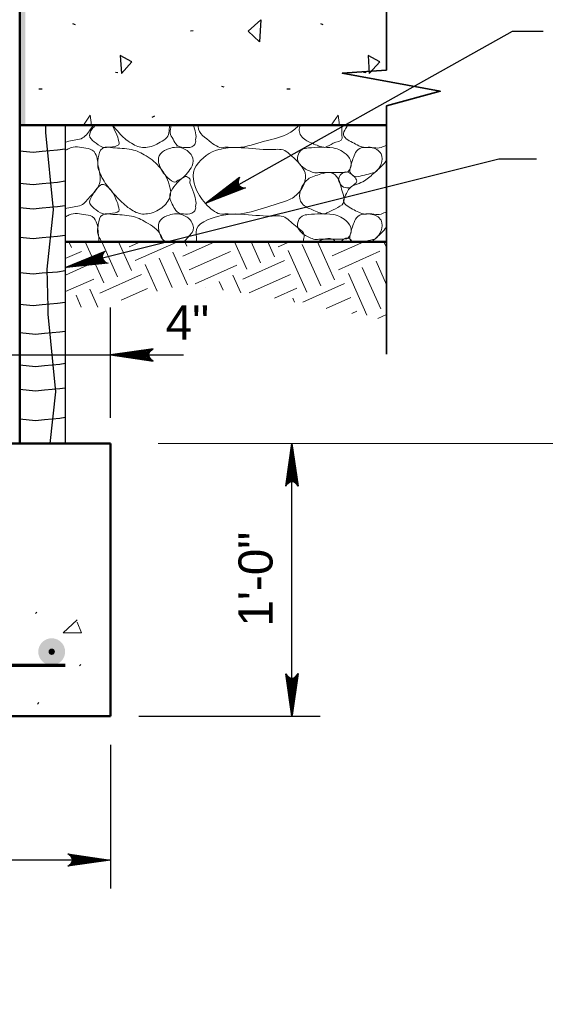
# Model space of a CAD drawing. Extents: x -312 to 328, y -156 to 292.
# Tile 81 of 89: x 241 to 264, y 60 to 103. Entities that reach past the tile are written whole.
import ezdxf

# ---------------------------------------------------------------- set-up
doc = ezdxf.new("R2010")
doc.units = 0
doc.header["$MEASUREMENT"] = 0
for name, color, linetype, lineweight in [('53', 7, 'Continuous', 18), ('Level 1', 253, 'Continuous', 18), ('Level 45', 253, 'Continuous', 18), ('S-Anno-Brkl', 2, 'Continuous', 35), ('S-Anno-Dims', 33, 'Continuous', 35), ('S-Anno-Keyn', 133, 'Continuous', 18), ('S-Anno-Patt', 152, 'Continuous', 18), ('S-Anno-Patt-Capy', 1, 'Continuous', 18), ('S-Anno-Text', 53, 'Continuous', 25), ('S-Fndn-Comp', 13, 'Continuous', 25), ('S-Sect-Conc', 6, 'Continuous', 50), ('S-Sect-Fngr', 2, 'Continuous', 50), ('S-Sect-Join', 1, 'Continuous', 35), ('S-Sect-Rbar', 7, 'Continuous', 70)]:
    doc.layers.add(name, color=color, linetype=linetype, lineweight=lineweight)
doc.styles.add('NOTES', font='romans.shx')

# ---------------------------------------------------------------- blocks, each defined once
blk = doc.blocks.new('LARROW_7')
at = {"color": 0, "flags": 128}
blk.add_lwpolyline([(-1.876, 0.271), (0, 0), (-1.875, -0.271), (-1.817, -0.227), (-1.734, -0.145), (-1.694, -0.07), (-1.683, 0), (-1.698, 0.079), (-1.742, 0.157), (-1.825, 0.234), (-1.876, 0.271), (-0.056, 0.003), (-1.815, -0.254), (-1.761, -0.213), (-1.674, -0.131), (-1.646, -0.024), (-1.665, 0.083), (-1.716, 0.156), (-1.777, 0.216), (-1.819, 0.249), (-0.155, 0.003), (-1.736, -0.223), (-1.68, -0.187), (-1.651, -0.141), (-1.62, -0.081), (-1.604, 0.003), (-1.612, 0.072), (-1.645, 0.126), (-1.713, 0.169), (-1.758, 0.222), (-0.27, 0.003), (-1.649, -0.19), (-1.587, -0.114), (-1.569, -0.021), (-1.578, 0.082), (-1.696, 0.195), (-0.399, 0.009), (-1.569, -0.154), (-1.553, -0.101), (-1.516, -0.014), (-1.539, 0.079), (-1.632, 0.162), (-0.518, 0.009), (-1.527, -0.12), (-1.494, -0.054), (-1.479, 0.016), (-1.55, 0.126), (-0.659, 0.009), (-1.465, -0.09), (-1.443, -0.041), (-1.437, 0.016), (-1.494, 0.096), (-0.826, 0.009), (-1.415, -0.057), (-1.398, 0.02), (-1.452, 0.066), (-0.964, 0.009), (-1.375, -0.034), (-1.384, 0.039), (-1.105, 0.009), (-1.359, -0.01), (-1.367, 0.012), (-1.28, 0.012)], dxfattribs=at)

msp = doc.modelspace()

# ---------------------------------------------------------------- hatches: boundary and pattern name
at = {"layer": 'Level 45', "linetype": 'Continuous', "lineweight": 60}
for points in [[(242.53034, 75.19771, 1), (241.40534, 75.19771, 1)], [(242.41784, 75.19771, 1), (241.51784, 75.19771, 1)], [(242.32784, 75.19771, 1), (241.60784, 75.19771, 1)], [(242.24909, 75.19771, 1), (241.68659, 75.19771, 1)], [(242.10846, 75.19771, 1), (241.82721, 75.19771, 1)], [(242.03815, 75.19771, 1), (241.89752, 75.19771, 1)]]:
    msp.add_hatch(color=31, dxfattribs=at).paths.add_polyline_path(points, flags=16)
at = {"layer": 'S-Sect-Rbar'}
msp.add_hatch(color=256, dxfattribs=at).paths.add_polyline_path([(242.55895, 75.19773, 1), (241.37666, 75.19773, 1)], flags=16)

# ---------------------------------------------------------------- linework, layer by layer
at = {"layer": '53', "color": 2, "linetype": 'Continuous', "lineweight": 25}
for p, q in [((243.00984, 102.76408), (242.89621, 102.81658)), ((253.91759, 102.76408), (253.80384, 102.81658)), ((248.19346, 102.50333), (248.07271, 102.49108)), ((244.87709, 100.66221), (244.77046, 100.67271)), ((255.78496, 100.66221), (255.67809, 100.67271)), ((249.55659, 100.03221), (249.44821, 100.04983)), ((241.55221, 99.93958), (241.40521, 99.93958)), ((252.45984, 99.93958), (252.31284, 99.93958)), ((246.49771, 98.75833), (246.36984, 98.69346))]:
    msp.add_line(p, q, dxfattribs=at)
at = {"layer": '53', "color": 2, "linetype": 'Continuous', "lineweight": 18}
for p, q in [((254.03609, 93.21546), (254.06646, 93.22896)), ((256.69846, 92.97071), (256.58334, 93.22896)), ((256.67646, 92.20096), (256.69846, 92.21046))]:
    msp.add_line(p, q, dxfattribs=at)
at = {"layer": '53', "color": 2, "linetype": 'Continuous', "lineweight": 18, "flags": 128}
for points in [[(243.71609, 98.35658), (243.65909, 98.80208), (243.36009, 98.35658)], [(254.62371, 98.35658), (254.56696, 98.80208), (254.26784, 98.35658)]]:
    msp.add_lwpolyline(points, dxfattribs=at)
at = {"layer": '53', "color": 2, "linetype": 'Continuous', "lineweight": 18}
msp.add_open_spline([(256.18221, 93.34896), (256.06042, 93.31714), (255.93851, 93.28692), (255.81646, 93.25671), (255.77909, 93.24746), (255.74171, 93.23821), (255.70434, 93.22896)], degree=3, knots=[0, 0, 0, 0, 0.76556721, 0.76556721, 0.76556721, 1, 1, 1, 1], dxfattribs=at)
at = {"layer": '53', "color": 2, "linetype": 'Continuous', "lineweight": 25}
for points in [[(251.11059, 102.02558), (250.61009, 102.48921), (251.16496, 102.98458)], [(245.03296, 100.62546), (245.49496, 101.14358), (244.97859, 101.42008)], [(255.94059, 100.62546), (256.40259, 101.14358), (255.88634, 101.42008)]]:
    msp.add_3dface(points, dxfattribs=at)
at = {"layer": 'Level 1', "color": 214, "linetype": 'Continuous', "lineweight": 25}
msp.add_3dface([(-311.9741, -156.26001), (328.0259, -156.26001), (328.0259, 291.73999), (-311.9741, 291.73999)], dxfattribs=at)
msp.add_3dface([(-311.9741, -156.26001), (328.0259, -156.26001), (328.0259, 291.73999), (-311.9741, 291.73999)], dxfattribs=at)
msp.add_3dface([(-311.9741, -156.26001), (328.0259, -156.26001), (328.0259, 291.73999), (-311.9741, 291.73999)], dxfattribs=at)
at = {"layer": 'S-Anno-Brkl'}
for p, q in [((256.69846, 112.75771), (256.69846, 100.76971)), ((256.69846, 99.20758), (256.69846, 88.28033))]:
    msp.add_line(p, q, dxfattribs=at)
at = {"layer": 'S-Anno-Brkl', "flags": 128}
msp.add_lwpolyline([(256.69846, 100.76971), (254.74746, 100.63583), (259.06296, 99.85058), (256.69846, 99.20758)], dxfattribs=at)
at = {"layer": 'S-Anno-Dims', "lineweight": 25}
for p, q in [((244.56021, 85.48196), (244.56021, 90.33305)), ((235.67102, 88.25274), (247.76327, 88.25274)), ((252.53674, 72.35649), (252.53674, 84.35705)), ((245.8084, 72.35649), (253.78474, 72.35649)), ((244.56021, 71.10849), (244.56021, 64.7843)), ((244.56021, 66.03249), (222.55915, 66.03249))]:
    msp.add_line(p, q, dxfattribs=at)
at = {"layer": 'S-Anno-Dims', "lineweight": 25, "flags": 128}
for points in [[(246.43671, 88.52424), (244.56021, 88.25274), (246.43521, 87.98124), (246.37671, 88.02624), (246.29421, 88.10724), (246.25371, 88.18224), (246.24321, 88.25274), (246.25821, 88.33224), (246.30171, 88.41024), (246.38571, 88.48674), (246.43671, 88.52424), (244.61571, 88.25574), (246.37521, 87.99924), (246.32121, 88.03974), (246.23421, 88.12224), (246.20571, 88.22874), (246.22521, 88.33524), (246.27621, 88.40874), (246.33771, 88.46874), (246.37971, 88.50174), (244.71471, 88.25574), (246.29571, 88.02924), (246.24021, 88.06524), (246.21171, 88.11174), (246.18021, 88.17174), (246.16371, 88.25574), (246.17271, 88.32474), (246.20571, 88.37874), (246.27321, 88.42224), (246.31821, 88.47474), (244.83021, 88.25574), (246.20871, 88.06224), (246.14721, 88.13874), (246.12921, 88.23174), (246.13821, 88.33524), (246.25671, 88.44774), (244.95921, 88.26174), (246.12921, 88.09824), (246.11271, 88.15224), (246.07671, 88.23924), (246.09921, 88.33224), (246.19221, 88.41474), (245.07771, 88.26174), (246.08721, 88.13274), (246.05421, 88.19874), (246.03921, 88.26924), (246.10971, 88.37874), (245.21871, 88.26174), (246.02571, 88.16274), (246.00321, 88.21224), (245.99721, 88.26924), (246.05421, 88.34874), (245.38671, 88.26174), (245.97471, 88.19574), (245.95821, 88.27224), (246.01221, 88.31874), (245.52471, 88.26174), (245.93571, 88.21824), (245.94471, 88.29174), (245.66571, 88.26174), (245.91921, 88.24224), (245.92671, 88.26474), (245.83971, 88.26474)], [(252.26524, 82.48055), (252.53674, 84.35705), (252.80824, 82.48205), (252.76324, 82.54055), (252.68224, 82.62305), (252.60724, 82.66355), (252.53674, 82.67405), (252.45724, 82.65905), (252.37924, 82.61555), (252.30274, 82.53155), (252.26524, 82.48055), (252.53374, 84.30155), (252.79024, 82.54205), (252.74974, 82.59605), (252.66724, 82.68305), (252.56074, 82.71155), (252.45424, 82.69205), (252.38074, 82.64105), (252.32074, 82.57955), (252.28774, 82.53755), (252.53374, 84.20255), (252.76024, 82.62155), (252.72424, 82.67705), (252.67774, 82.70555), (252.61774, 82.73705), (252.53374, 82.75355), (252.46474, 82.74455), (252.41074, 82.71155), (252.36724, 82.64405), (252.31474, 82.59905), (252.53374, 84.08705), (252.72724, 82.70855), (252.65074, 82.77005), (252.55774, 82.78805), (252.45424, 82.77905), (252.34174, 82.66055), (252.52774, 83.95805), (252.69124, 82.78805), (252.63724, 82.80455), (252.55024, 82.84055), (252.45724, 82.81805), (252.37474, 82.72505), (252.52774, 83.83955), (252.65674, 82.83005), (252.59074, 82.86305), (252.52024, 82.87805), (252.41074, 82.80755), (252.52774, 83.69855), (252.62674, 82.89155), (252.57724, 82.91405), (252.52024, 82.92005), (252.44074, 82.86305), (252.52774, 83.53055), (252.59374, 82.94255), (252.51724, 82.95905), (252.47074, 82.90505), (252.52774, 83.39255), (252.57124, 82.98155), (252.49774, 82.97255), (252.52774, 83.25155), (252.54724, 82.99805), (252.52474, 82.99055), (252.52474, 83.07755)], [(252.80824, 74.23299), (252.53674, 72.35649), (252.26524, 74.23149), (252.31024, 74.17299), (252.39124, 74.09049), (252.46624, 74.04999), (252.53674, 74.03949), (252.61624, 74.05449), (252.69424, 74.09799), (252.77074, 74.18199), (252.80824, 74.23299), (252.53974, 72.41199), (252.28324, 74.17149), (252.32374, 74.11749), (252.40624, 74.03049), (252.51274, 74.00199), (252.61924, 74.02149), (252.69274, 74.07249), (252.75274, 74.13399), (252.78574, 74.17599), (252.53974, 72.51099), (252.31324, 74.09199), (252.34924, 74.03649), (252.39574, 74.00799), (252.45574, 73.97649), (252.53974, 73.95999), (252.60874, 73.96899), (252.66274, 74.00199), (252.70624, 74.06949), (252.75874, 74.11449), (252.53974, 72.62649), (252.34624, 74.00499), (252.42274, 73.94349), (252.51574, 73.92549), (252.61924, 73.93449), (252.73174, 74.05299), (252.54574, 72.75549), (252.38224, 73.92549), (252.43624, 73.90899), (252.52324, 73.87299), (252.61624, 73.89549), (252.69874, 73.98849), (252.54574, 72.87399), (252.41674, 73.88349), (252.48274, 73.85049), (252.55324, 73.83549), (252.66274, 73.90599), (252.54574, 73.01499), (252.44674, 73.82199), (252.49624, 73.79949), (252.55324, 73.79349), (252.63274, 73.85049), (252.54574, 73.18299), (252.47974, 73.77099), (252.55624, 73.75449), (252.60274, 73.80849), (252.54574, 73.32099), (252.50224, 73.73199), (252.57574, 73.74099), (252.54574, 73.46199), (252.52624, 73.71549), (252.54874, 73.72299), (252.54874, 73.63599)], [(242.68371, 66.30399), (244.56021, 66.03249), (242.68521, 65.76099), (242.74371, 65.80599), (242.82621, 65.88699), (242.86671, 65.96199), (242.87721, 66.03249), (242.86221, 66.11199), (242.81871, 66.18999), (242.73471, 66.26649), (242.68371, 66.30399), (244.50471, 66.03549), (242.74521, 65.77899), (242.79921, 65.81949), (242.88621, 65.90199), (242.91471, 66.00849), (242.89521, 66.11499), (242.84421, 66.18849), (242.78271, 66.24849), (242.74071, 66.28149), (244.40571, 66.03549), (242.82471, 65.80899), (242.88021, 65.84499), (242.90871, 65.89149), (242.94021, 65.95149), (242.95671, 66.03549), (242.94771, 66.10449), (242.91471, 66.15849), (242.84721, 66.20199), (242.80221, 66.25449), (244.29021, 66.03549), (242.91171, 65.84199), (242.97321, 65.91849), (242.99121, 66.01149), (242.98221, 66.11499), (242.86371, 66.22749), (244.16121, 66.04149), (242.99121, 65.87799), (243.00771, 65.93199), (243.04371, 66.01899), (243.02121, 66.11199), (242.92821, 66.19449), (244.04271, 66.04149), (243.03321, 65.91249), (243.06621, 65.97849), (243.08121, 66.04899), (243.01071, 66.15849), (243.90171, 66.04149), (243.09471, 65.94249), (243.11721, 65.99199), (243.12321, 66.04899), (243.06621, 66.12849), (243.73371, 66.04149), (243.14571, 65.97549), (243.16221, 66.05199), (243.10821, 66.09849), (243.59571, 66.04149), (243.18471, 65.99799), (243.17571, 66.07149), (243.45471, 66.04149), (243.20121, 66.02199), (243.19371, 66.04449), (243.28071, 66.04449)]]:
    msp.add_lwpolyline(points, dxfattribs=at)
at = {"layer": 'S-Anno-Keyn'}
msp.add_line((246.64877, 84.35705), (284.29081, 84.35705), dxfattribs=at)
at = {"layer": 'S-Anno-Patt'}
for p, q in [((241.24924, 76.87271), (241.31327, 76.93655)), ((243.19146, 74.5748), (243.2554, 74.63874)), ((241.33765, 72.89555), (241.40177, 72.95949))]:
    msp.add_line(p, q, dxfattribs=at)
at = {"layer": 'S-Anno-Patt', "flags": 128}
msp.add_lwpolyline([(243.08515, 76.59971), (242.47699, 76.0238), (243.27715, 76.0238), (243.08515, 76.5038)], dxfattribs=at)
at = {"layer": 'S-Anno-Patt-Capy'}
for p, q in [((242.83284, 92.97071), (242.71771, 93.22896)), ((244.25521, 91.41396), (243.44746, 93.22896)), ((244.86534, 91.68546), (244.17809, 93.22896)), ((245.47434, 91.95646), (244.90784, 93.22896)), ((245.37159, 93.00671), (245.87034, 93.22896)), ((245.64246, 92.39771), (247.46909, 93.21121)), ((247.74059, 92.60096), (249.15096, 93.22896)), ((247.90971, 93.04096), (247.82596, 93.22896)), ((250.55071, 92.02796), (250.01609, 93.22896)), ((251.15971, 92.29921), (250.74571, 93.22896)), ((251.76846, 92.57021), (251.47521, 93.22896)), ((251.93721, 93.01021), (252.42771, 93.22896)), ((253.80121, 91.28521), (252.98746, 93.11296)), ((254.40996, 91.55646), (253.66521, 93.22896)), ((254.30721, 92.60646), (255.70509, 93.22896)), ((242.56746, 92.48771), (243.27271, 92.80171)), ((247.94296, 91.32771), (247.30096, 92.76996)), ((248.01196, 91.99221), (249.83971, 92.80596)), ((253.19109, 91.01346), (252.37734, 92.84146)), ((254.57821, 91.99746), (256.40484, 92.81071)), ((247.26396, 91.21396), (246.69196, 92.49896)), ((250.38196, 91.58821), (252.20821, 92.40146)), ((256.69846, 91.33221), (256.23646, 92.36971)), ((242.57459, 91.76146), (243.54384, 92.19296)), ((246.60659, 91.05196), (246.08296, 92.22796)), ((248.28284, 91.38321), (250.11059, 92.19721)), ((255.83221, 90.00071), (255.01884, 91.82746)), ((256.44084, 90.27196), (255.62759, 92.09846)), ((242.58196, 91.03521), (243.81471, 91.58421)), ((244.08646, 90.97396), (245.91421, 91.78771)), ((249.50571, 91.09771), (249.33284, 91.48596)), ((250.28646, 90.98271), (249.94171, 91.75721)), ((250.65284, 90.97946), (252.47934, 91.79271)), ((253.02196, 90.57346), (254.84984, 91.38746)), ((243.99621, 90.35696), (243.64634, 91.14271)), ((245.03034, 90.66471), (246.18534, 91.17871)), ((248.72346, 91.21296), (248.72296, 91.21446)), ((251.77484, 90.74946), (252.75046, 91.18371)), ((243.26671, 90.35696), (243.03759, 90.87171)), ((245.03009, 90.66471), (245.03034, 90.66471)), ((252.65684, 90.57446), (252.58209, 90.74271)), ((254.04471, 90.29946), (255.12096, 90.77871)), ((255.17859, 90.07471), (255.39209, 90.16996)), ((256.31259, 89.84996), (256.69846, 90.02171))]:
    msp.add_line(p, q, dxfattribs=at)
for points, knots in [([(243.80459, 98.35683), (243.74816, 98.27564), (243.69179, 98.1944), (243.63534, 98.11321), (243.52516, 97.95475), (243.3818, 97.77819), (243.19259, 97.74021), (242.98173, 97.69788), (242.77085, 97.65583), (242.55996, 97.61371)], [0, 0, 0, 0, 0.1950691, 0.1950691, 0.1950691, 0.57576151, 0.57576151, 0.57576151, 1, 1, 1, 1]), ([(244.29021, 97.37446), (244.17129, 97.37643), (244.04536, 97.4683), (243.92521, 97.55746), (243.81101, 97.64221), (243.69924, 97.72119), (243.65109, 97.83221), (243.6051, 97.93822), (243.67258, 98.09293), (243.74971, 98.18946), (243.79432, 98.24528), (243.83893, 98.30105), (243.88359, 98.35683)], [0, 0, 0, 0, 0.2955823, 0.2955823, 0.2955823, 0.57654659, 0.57654659, 0.57654659, 0.84484232, 0.84484232, 0.84484232, 1, 1, 1, 1]), ([(244.63409, 98.35683), (244.69817, 98.21131), (244.77251, 98.06842), (244.83884, 97.92346), (244.89108, 97.80927), (244.91347, 97.66265), (244.93146, 97.55746), (244.96324, 97.37165), (244.33419, 97.39844), (244.29021, 97.37446), (244.28418, 97.37117), (244.40394, 97.36737), (244.38171, 97.37446)], [0, 0, 0, 0, 0.29674892, 0.29674892, 0.29674892, 0.53049028, 0.53049028, 0.53049028, 0.9433506, 0.9433506, 0.9433506, 1, 1, 1, 1]), ([(246.02909, 97.37446), (245.84606, 97.36522), (245.66298, 97.4438), (245.47996, 97.55746), (245.25417, 97.69767), (245.08648, 97.83405), (244.93146, 98.01471), (244.83363, 98.12873), (244.7359, 98.24282), (244.63809, 98.35683)], [0, 0, 0, 0, 0.33196652, 0.33196652, 0.33196652, 0.74151886, 0.74151886, 0.74151886, 1, 1, 1, 1]), ([(247.15471, 98.35683), (247.14499, 98.24279), (247.13533, 98.12875), (247.12546, 98.01471), (247.10689, 97.80009), (246.8748, 97.67933), (246.66884, 97.55746), (246.45675, 97.43196), (246.24106, 97.37204), (246.02909, 97.37446)], [0, 0, 0, 0, 0.20747752, 0.20747752, 0.20747752, 0.59793764, 0.59793764, 0.59793764, 1, 1, 1, 1]), ([(248.31534, 97.64896), (248.28902, 97.58586), (248.28999, 97.52422), (248.22396, 97.46621), (248.10186, 97.35894), (247.97962, 97.37287), (247.85746, 97.37446), (247.73546, 97.37604), (247.61343, 97.37147), (247.49146, 97.46621), (247.38491, 97.54897), (247.36292, 97.64179), (247.30821, 97.74021), (247.2579, 97.83072), (247.1725, 97.91428), (247.17959, 98.01471), (247.18762, 98.12863), (247.20227, 98.24282), (247.21434, 98.35683)], [0, 0, 0, 0, 0.1055314, 0.1055314, 0.1055314, 0.30066975, 0.30066975, 0.30066975, 0.49555759, 0.49555759, 0.49555759, 0.66581157, 0.66581157, 0.66581157, 0.82238368, 0.82238368, 0.82238368, 1, 1, 1, 1]), ([(248.19696, 98.35683), (248.20596, 98.33437), (248.21497, 98.31193), (248.22396, 98.28946), (248.27067, 98.17267), (248.28873, 98.04556), (248.31534, 97.92346), (248.33469, 97.83461), (248.26948, 97.72702), (248.31534, 97.64896)], [0, 0, 0, 0, 0.10020975, 0.10020975, 0.10020975, 0.62102257, 0.62102257, 0.62102257, 1, 1, 1, 1]), ([(249.58884, 97.38896), (249.41629, 97.30159), (249.16937, 97.44965), (248.98709, 97.59496), (248.72765, 97.80177), (248.42856, 97.98848), (248.40646, 98.28946), (248.40481, 98.31191), (248.40326, 98.33437), (248.40171, 98.35683)], [0, 0, 0, 0, 0.39534332, 0.39534332, 0.39534332, 0.95801738, 0.95801738, 0.95801738, 1, 1, 1, 1]), ([(252.87159, 98.35683), (252.72592, 98.23995), (252.59299, 98.11434), (252.43134, 98.01471), (252.0961, 97.80809), (251.70866, 97.75172), (251.33446, 97.64896), (250.93907, 97.54038), (250.55051, 97.39172), (250.14396, 97.37446), (249.95918, 97.36661), (249.77374, 97.38027), (249.58884, 97.38896)], [0, 0, 0, 0, 0.15971926, 0.15971926, 0.15971926, 0.49094106, 0.49094106, 0.49094106, 0.84092312, 0.84092312, 0.84092312, 1, 1, 1, 1]), ([(253.98771, 97.37446), (253.80327, 97.39842), (253.62092, 97.47554), (253.43834, 97.55746), (253.26997, 97.633), (253.11852, 97.68283), (252.98046, 97.83221), (252.85987, 97.96269), (252.81888, 98.15045), (252.88846, 98.28946), (252.8997, 98.31192), (252.91096, 98.33437), (252.92221, 98.35683)], [0, 0, 0, 0, 0.34992218, 0.34992218, 0.34992218, 0.67260832, 0.67260832, 0.67260832, 0.95446257, 0.95446257, 0.95446257, 1, 1, 1, 1]), ([(254.72184, 98.35683), (254.72806, 98.16662), (254.73706, 97.97639), (254.74071, 97.78621), (254.74359, 97.63603), (254.48651, 97.62492), (254.35221, 97.55746), (254.23072, 97.49643), (254.10928, 97.43534), (253.98771, 97.37446)], [0, 0, 0, 0, 0.39935758, 0.39935758, 0.39935758, 0.71471161, 0.71471161, 0.71471161, 1, 1, 1, 1]), ([(255.81646, 97.37446), (255.63566, 97.36272), (255.45013, 97.4562), (255.26784, 97.55746), (255.08292, 97.66017), (254.86133, 97.75169), (254.80934, 97.92346), (254.78374, 98.008), (254.85196, 98.11432), (254.90046, 98.19746), (254.93146, 98.25059), (254.96245, 98.30371), (254.99346, 98.35683)], [0, 0, 0, 0, 0.35301541, 0.35301541, 0.35301541, 0.71111295, 0.71111295, 0.71111295, 0.88736735, 0.88736735, 0.88736735, 1, 1, 1, 1]), ([(242.55996, 97.24321), (242.62091, 97.27423), (242.68185, 97.30525), (242.74284, 97.33621), (242.95843, 97.44565), (243.22902, 97.38279), (243.46809, 97.34371), (243.59874, 97.32235), (243.73766, 97.31197), (243.83384, 97.19096), (243.99568, 96.98733), (243.97576, 96.76926), (244.01721, 96.54971), (244.0619, 96.31302), (244.13976, 96.0658), (244.08584, 95.83396), (244.02666, 95.57956), (243.82401, 95.38911), (243.63534, 95.18621), (243.4969, 95.03733), (243.38179, 94.85131), (243.19259, 94.81321), (242.98174, 94.77075), (242.77082, 94.72896), (242.55996, 94.68671)], [0, 0, 0, 0, 0.04341281, 0.04341281, 0.04341281, 0.19688429, 0.19688429, 0.19688429, 0.28075544, 0.28075544, 0.28075544, 0.4218833, 0.4218833, 0.4218833, 0.57403091, 0.57403091, 0.57403091, 0.74098496, 0.74098496, 0.74098496, 0.86348623, 0.86348623, 0.86348623, 1, 1, 1, 1]), ([(256.69846, 97.47121), (256.61795, 97.439), (256.53747, 97.40668), (256.45696, 97.37446), (256.25876, 97.29514), (256.01766, 97.4265), (255.81646, 97.37446)], [0, 0, 0, 0, 0.28885421, 0.28885421, 0.28885421, 1, 1, 1, 1]), ([(246.02909, 94.44721), (245.84606, 94.43795), (245.66298, 94.51648), (245.47996, 94.63021), (245.25412, 94.77055), (245.10072, 94.91502), (244.93146, 95.08771), (244.73148, 95.29173), (244.55375, 95.49619), (244.38171, 95.72796), (244.22762, 95.93555), (244.116, 96.15804), (244.03184, 96.39796), (243.97402, 96.56276), (243.98888, 96.74578), (244.01721, 96.91696), (244.04286, 97.07195), (244.05862, 97.25802), (244.21446, 97.34371), (244.36343, 97.42561), (244.51439, 97.36889), (244.66359, 97.35971), (244.93583, 97.34294), (245.20832, 97.33531), (245.47996, 97.28221), (245.7107, 97.23711), (245.91428, 97.13286), (246.12046, 97.00846), (246.37005, 96.85786), (246.56714, 96.6911), (246.75959, 96.45846), (246.97113, 96.20274), (247.08911, 95.91918), (247.17159, 95.62821), (247.21986, 95.45791), (247.21668, 95.25803), (247.12546, 95.08771), (247.01677, 94.88476), (246.87486, 94.75216), (246.66884, 94.63021), (246.45675, 94.50467), (246.24106, 94.44477), (246.02909, 94.44721)], [0, 0, 0, 0, 0.06110509, 0.06110509, 0.06110509, 0.13650831, 0.13650831, 0.13650831, 0.2255968, 0.2255968, 0.2255968, 0.30539153, 0.30539153, 0.30539153, 0.3602037, 0.3602037, 0.3602037, 0.40983507, 0.40983507, 0.40983507, 0.45727892, 0.45727892, 0.45727892, 0.54385047, 0.54385047, 0.54385047, 0.61738452, 0.61738452, 0.61738452, 0.70640015, 0.70640015, 0.70640015, 0.80424745, 0.80424745, 0.80424745, 0.86151501, 0.86151501, 0.86151501, 0.92975329, 0.92975329, 0.92975329, 1, 1, 1, 1]), ([(247.49146, 95.91071), (247.4111, 95.72575), (247.08612, 96.00592), (246.94296, 96.18396), (246.7994, 96.3625), (246.70069, 96.54288), (246.66884, 96.73396), (246.6493, 96.85113), (246.66595, 96.98493), (246.75959, 97.09971), (246.86847, 97.23316), (246.99344, 97.28316), (247.13346, 97.32821), (247.3333, 97.39251), (247.55865, 97.40935), (247.75884, 97.32821), (247.91625, 97.2644), (248.04052, 97.15743), (248.13246, 97.00846), (248.21525, 96.87432), (248.20957, 96.69582), (248.14059, 96.56571), (248.0265, 96.35053), (247.88637, 96.147), (247.67409, 96.00121), (247.615, 95.96063), (247.55625, 95.93645), (247.49146, 95.91071)], [0, 0, 0, 0, 0.13502344, 0.13502344, 0.13502344, 0.27042868, 0.27042868, 0.27042868, 0.35346178, 0.35346178, 0.35346178, 0.45000874, 0.45000874, 0.45000874, 0.58780404, 0.58780404, 0.58780404, 0.69616033, 0.69616033, 0.69616033, 0.79373241, 0.79373241, 0.79373241, 0.95509049, 0.95509049, 0.95509049, 1, 1, 1, 1]), ([(249.58884, 94.46171), (249.41628, 94.37435), (249.1694, 94.52241), (248.98709, 94.66771), (248.72761, 94.87451), (248.55564, 95.09478), (248.40646, 95.36221), (248.20766, 95.7186), (248.08179, 96.21926), (248.32321, 96.56571), (248.56914, 96.91862), (248.91482, 97.17733), (249.32159, 97.28221), (249.59551, 97.35283), (249.86884, 97.38758), (250.14396, 97.37446), (250.57119, 97.35408), (250.99844, 97.30531), (251.42571, 97.28221), (251.63842, 97.27071), (251.85268, 97.31175), (252.06546, 97.28221), (252.28485, 97.25175), (252.43864, 97.07304), (252.61471, 96.91696), (252.80556, 96.74778), (252.96976, 96.56896), (253.07184, 96.36721), (253.20852, 96.09707), (253.09596, 95.69468), (252.87321, 95.43071), (252.74306, 95.27647), (252.60695, 95.15784), (252.43134, 95.08771), (252.06831, 94.94272), (251.70868, 94.82453), (251.33446, 94.72171), (250.93907, 94.61307), (250.55051, 94.46443), (250.14396, 94.44721), (249.95918, 94.43938), (249.77374, 94.45302), (249.58884, 94.46171)], [0, 0, 0, 0, 0.05066571, 0.05066571, 0.05066571, 0.1227759, 0.1227759, 0.1227759, 0.2188744, 0.2188744, 0.2188744, 0.31676485, 0.31676485, 0.31676485, 0.38268516, 0.38268516, 0.38268516, 0.48505196, 0.48505196, 0.48505196, 0.5360137, 0.5360137, 0.5360137, 0.58855733, 0.58855733, 0.58855733, 0.64551135, 0.64551135, 0.64551135, 0.72177128, 0.72177128, 0.72177128, 0.76633059, 0.76633059, 0.76633059, 0.8584422, 0.8584422, 0.8584422, 0.95576431, 0.95576431, 0.95576431, 1, 1, 1, 1]), ([(253.71309, 96.27596), (253.57362, 96.21982), (253.4027, 96.29532), (253.25446, 96.36721), (253.09368, 96.44517), (252.96301, 96.52488), (252.85059, 96.67396), (252.7755, 96.77352), (252.76627, 96.90388), (252.79734, 97.00846), (252.82754, 97.11014), (252.87561, 97.21675), (252.98046, 97.28221), (253.07266, 97.33976), (253.16579, 97.34107), (253.26171, 97.35121), (253.62044, 97.38912), (253.98573, 97.40703), (254.34471, 97.35121), (254.58788, 97.3134), (254.79303, 97.21401), (254.99334, 97.00846), (255.11858, 96.87993), (255.16891, 96.71042), (255.13809, 96.57321), (255.11419, 96.46682), (255.04969, 96.30222), (254.93121, 96.28396), (254.82973, 96.26832), (254.72822, 96.27745), (254.62671, 96.27596), (254.32224, 96.27148), (254.01751, 96.2621), (253.71309, 96.27596)], [0, 0, 0, 0, 0.08088007, 0.08088007, 0.08088007, 0.16859992, 0.16859992, 0.16859992, 0.22718459, 0.22718459, 0.22718459, 0.28415062, 0.28415062, 0.28415062, 0.33423906, 0.33423906, 0.33423906, 0.52155808, 0.52155808, 0.52155808, 0.64844652, 0.64844652, 0.64844652, 0.7277827, 0.7277827, 0.7277827, 0.78929116, 0.78929116, 0.78929116, 0.8419766, 0.8419766, 0.8419766, 1, 1, 1, 1]), ([(256.18221, 96.27596), (256.06035, 96.2448), (255.93843, 96.21452), (255.81646, 96.18396), (255.69451, 96.1534), (255.57254, 96.12289), (255.45059, 96.09271), (255.35722, 96.0696), (255.26655, 96.10468), (255.17671, 96.18396), (255.11288, 96.24029), (255.07386, 96.30108), (255.08459, 96.36721), (255.10437, 96.48912), (255.13932, 96.61274), (255.17671, 96.73396), (255.20531, 96.82667), (255.2339, 96.9174), (255.26784, 97.00846), (255.30646, 97.11208), (255.35251, 97.20194), (255.45059, 97.28221), (255.53688, 97.35283), (255.63142, 97.3665), (255.72509, 97.37446), (255.90498, 97.38974), (256.09339, 97.37516), (256.27359, 97.28221), (256.35741, 97.23897), (256.41516, 97.17908), (256.45696, 97.09971), (256.53084, 96.95943), (256.52157, 96.781), (256.45696, 96.64246), (256.39224, 96.50367), (256.31729, 96.3528), (256.18221, 96.27596)], [0, 0, 0, 0, 0.08844143, 0.08844143, 0.08844143, 0.17686857, 0.17686857, 0.17686857, 0.24456421, 0.24456421, 0.24456421, 0.29266178, 0.29266178, 0.29266178, 0.38133778, 0.38133778, 0.38133778, 0.44916325, 0.44916325, 0.44916325, 0.52634898, 0.52634898, 0.52634898, 0.59425803, 0.59425803, 0.59425803, 0.72468971, 0.72468971, 0.72468971, 0.78535892, 0.78535892, 0.78535892, 0.89258566, 0.89258566, 0.89258566, 1, 1, 1, 1]), ([(255.81646, 94.44721), (255.63566, 94.43547), (255.45013, 94.52895), (255.26784, 94.63021), (255.08292, 94.73292), (254.86147, 94.82447), (254.80934, 94.99621), (254.78368, 95.08073), (254.85669, 95.18246), (254.90046, 95.27021), (254.958, 95.38556), (254.99732, 95.50575), (255.09196, 95.59796), (255.26802, 95.76948), (255.53685, 95.77083), (255.72509, 95.91071), (255.88106, 96.02661), (256.03748, 96.14336), (256.18221, 96.27596), (256.34231, 96.42263), (256.50886, 96.56219), (256.63959, 96.73396), (256.65932, 96.75989), (256.67886, 96.78594), (256.69846, 96.81196)], [0, 0, 0, 0, 0.14945622, 0.14945622, 0.14945622, 0.30106407, 0.30106407, 0.30106407, 0.37568494, 0.37568494, 0.37568494, 0.47378073, 0.47378073, 0.47378073, 0.65626783, 0.65626783, 0.65626783, 0.80747708, 0.80747708, 0.80747708, 0.97474556, 0.97474556, 0.97474556, 1, 1, 1, 1]), ([(253.98771, 94.44721), (253.80327, 94.47117), (253.62092, 94.54829), (253.43834, 94.63021), (253.26997, 94.70575), (253.11852, 94.75559), (252.98046, 94.90496), (252.85987, 95.03542), (252.85959, 95.21655), (252.88846, 95.36221), (252.92644, 95.5538), (252.9916, 95.74279), (253.16334, 95.91071), (253.33898, 96.08244), (253.53087, 96.12531), (253.72821, 96.18396), (253.95088, 96.25013), (254.22904, 96.3503), (254.43609, 96.16921), (254.63646, 95.99395), (254.65839, 95.76583), (254.71809, 95.54471), (254.77787, 95.32329), (254.92186, 95.02001), (254.74071, 94.85896), (254.62168, 94.75313), (254.48651, 94.69766), (254.35221, 94.63021), (254.23072, 94.56918), (254.10926, 94.50812), (253.98771, 94.44721)], [0, 0, 0, 0, 0.10055552, 0.10055552, 0.10055552, 0.19328434, 0.19328434, 0.19328434, 0.27427949, 0.27427949, 0.27427949, 0.3808207, 0.3808207, 0.3808207, 0.48978841, 0.48978841, 0.48978841, 0.6127413, 0.6127413, 0.6127413, 0.73173307, 0.73173307, 0.73173307, 0.85088195, 0.85088195, 0.85088195, 0.92917308, 0.92917308, 0.92917308, 1, 1, 1, 1]), ([(255.09196, 95.59796), (254.99779, 95.59879), (254.9035, 95.59676), (254.80934, 95.63596), (254.72385, 95.67154), (254.67005, 95.74161), (254.62671, 95.81946), (254.58097, 95.90162), (254.57993, 96.00785), (254.62671, 96.09271), (254.671, 96.17305), (254.73537, 96.24025), (254.80934, 96.27596), (254.91761, 96.32823), (255.06602, 96.27942), (255.17671, 96.18396), (255.29584, 96.08122), (255.45557, 95.90776), (255.35909, 95.81946), (255.27694, 95.74427), (255.17832, 95.67337), (255.09196, 95.59796)], [0, 0, 0, 0, 0.12907432, 0.12907432, 0.12907432, 0.24625457, 0.24625457, 0.24625457, 0.36993442, 0.36993442, 0.36993442, 0.48703449, 0.48703449, 0.48703449, 0.65845247, 0.65845247, 0.65845247, 0.84293315, 0.84293315, 0.84293315, 1, 1, 1, 1]), ([(244.29021, 94.44721), (244.17129, 94.44918), (244.04536, 94.54105), (243.92521, 94.63021), (243.81101, 94.71496), (243.69928, 94.79396), (243.65109, 94.90496), (243.60507, 95.01095), (243.6848, 95.149), (243.74971, 95.26221), (243.85226, 95.44105), (243.9502, 95.59632), (244.11571, 95.71921), (244.1651, 95.75588), (244.23956, 95.75562), (244.29021, 95.72796), (244.42187, 95.65605), (244.5476, 95.56439), (244.63359, 95.43071), (244.72457, 95.28926), (244.77666, 95.1438), (244.83884, 94.99621), (244.88769, 94.88025), (244.91347, 94.73541), (244.93146, 94.63021), (244.96324, 94.44439), (244.33419, 94.47119), (244.29021, 94.44721), (244.28418, 94.44392), (244.40394, 94.44012), (244.38171, 94.44721)], [0, 0, 0, 0, 0.10213172, 0.10213172, 0.10213172, 0.19921251, 0.19921251, 0.19921251, 0.29191598, 0.29191598, 0.29191598, 0.43836895, 0.43836895, 0.43836895, 0.48207236, 0.48207236, 0.48207236, 0.59567443, 0.59567443, 0.59567443, 0.71587411, 0.71587411, 0.71587411, 0.81030976, 0.81030976, 0.81030976, 0.97711264, 0.97711264, 0.97711264, 1, 1, 1, 1]), ([(248.31534, 94.72171), (248.28902, 94.65861), (248.28999, 94.59697), (248.22396, 94.53896), (248.10186, 94.43169), (247.97962, 94.44563), (247.85746, 94.44721), (247.73546, 94.44879), (247.61343, 94.44416), (247.49146, 94.53896), (247.38484, 94.62182), (247.36293, 94.71472), (247.30821, 94.81321), (247.25792, 94.90372), (247.21138, 94.99372), (247.17959, 95.08771), (247.14103, 95.20169), (247.1539, 95.34314), (247.21696, 95.45346), (247.29544, 95.59074), (247.38788, 95.70365), (247.49146, 95.81946), (247.5498, 95.88468), (247.59729, 95.94276), (247.67409, 96.00121), (247.73517, 96.0477), (247.79633, 96.08161), (247.85746, 96.09271), (247.91869, 96.10382), (247.98002, 96.06682), (248.04121, 96.00121), (248.09539, 95.94311), (248.02156, 95.87602), (248.04121, 95.81946), (248.09446, 95.66622), (248.17585, 95.51945), (248.22396, 95.36221), (248.26082, 95.24175), (248.28871, 95.11831), (248.31534, 94.99621), (248.33471, 94.90736), (248.26935, 94.79968), (248.31534, 94.72171)], [0, 0, 0, 0, 0.04631703, 0.04631703, 0.04631703, 0.13196196, 0.13196196, 0.13196196, 0.21749695, 0.21749695, 0.21749695, 0.29226741, 0.29226741, 0.29226741, 0.36098587, 0.36098587, 0.36098587, 0.44432873, 0.44432873, 0.44432873, 0.54803844, 0.54803844, 0.54803844, 0.60644521, 0.60644521, 0.60644521, 0.65290165, 0.65290165, 0.65290165, 0.69943418, 0.69943418, 0.69943418, 0.7406347, 0.7406347, 0.7406347, 0.85225982, 0.85225982, 0.85225982, 0.93777417, 0.93777417, 0.93777417, 1, 1, 1, 1]), ([(242.55996, 94.31596), (242.62091, 94.34698), (242.68185, 94.378), (242.74284, 94.40896), (242.95843, 94.5184), (243.22902, 94.45554), (243.46809, 94.41646), (243.59874, 94.3951), (243.73758, 94.3847), (243.83384, 94.26371), (243.99575, 94.06019), (243.99605, 93.84394), (244.01721, 93.62271), (244.02976, 93.49146), (244.04217, 93.3602), (244.05471, 93.22896)], [0, 0, 0, 0, 0.08587631, 0.08587631, 0.08587631, 0.38946333, 0.38946333, 0.38946333, 0.55537163, 0.55537163, 0.55537163, 0.83444072, 0.83444072, 0.83444072, 1, 1, 1, 1]), ([(244.15821, 93.22896), (244.11611, 93.30955), (244.07393, 93.3901), (244.03184, 93.47071), (243.95172, 93.62413), (243.98887, 93.81854), (244.01721, 93.98971), (244.04288, 94.1447), (244.05862, 94.33077), (244.21446, 94.41646), (244.36343, 94.49836), (244.51439, 94.44164), (244.66359, 94.43246), (244.93583, 94.41569), (245.20832, 94.40807), (245.47996, 94.35496), (245.71069, 94.30985), (245.91428, 94.20559), (246.12046, 94.08121), (246.37001, 93.93067), (246.63421, 93.78304), (246.75959, 93.53146), (246.80982, 93.43066), (246.85978, 93.32982), (246.90984, 93.22896)], [0, 0, 0, 0, 0.06187198, 0.06187198, 0.06187198, 0.17963456, 0.17963456, 0.17963456, 0.28626628, 0.28626628, 0.28626628, 0.3881982, 0.3881982, 0.3881982, 0.57419499, 0.57419499, 0.57419499, 0.73218103, 0.73218103, 0.73218103, 0.92339188, 0.92339188, 0.92339188, 1, 1, 1, 1]), ([(246.99921, 93.22896), (246.98048, 93.23823), (246.96169, 93.247), (246.94296, 93.25671), (246.75952, 93.35186), (246.70056, 93.6156), (246.66884, 93.80671), (246.64938, 93.9239), (246.66595, 94.05768), (246.75959, 94.17246), (246.86847, 94.30591), (246.99344, 94.35591), (247.13346, 94.40096), (247.3333, 94.46526), (247.55865, 94.4821), (247.75884, 94.40096), (247.91625, 94.33715), (248.04052, 94.23018), (248.13246, 94.08121), (248.21521, 93.94714), (248.23456, 93.75243), (248.14059, 93.63871), (248.02772, 93.50212), (247.91483, 93.36554), (247.80196, 93.22896)], [0, 0, 0, 0, 0.01750294, 0.01750294, 0.01750294, 0.18898892, 0.18898892, 0.18898892, 0.29414742, 0.29414742, 0.29414742, 0.41642074, 0.41642074, 0.41642074, 0.59093364, 0.59093364, 0.59093364, 0.72816306, 0.72816306, 0.72816306, 0.85166492, 0.85166492, 0.85166492, 1, 1, 1, 1]), ([(248.35146, 93.22896), (248.34202, 93.36554), (248.33241, 93.50213), (248.32321, 93.63871), (248.29568, 94.0473), (248.91487, 94.25012), (249.32159, 94.35496), (249.59551, 94.42556), (249.86884, 94.46033), (250.14396, 94.44721), (250.57119, 94.42683), (250.99844, 94.37806), (251.42571, 94.35496), (251.63842, 94.34346), (251.85268, 94.3845), (252.06546, 94.35496), (252.28485, 94.3245), (252.43864, 94.14579), (252.61471, 93.98971), (252.80557, 93.82052), (253.12075, 93.67304), (253.07184, 93.43996), (253.05708, 93.36963), (253.04189, 93.29929), (253.02696, 93.22896)], [0, 0, 0, 0, 0.06865863, 0.06865863, 0.06865863, 0.27405907, 0.27405907, 0.27405907, 0.41239395, 0.41239395, 0.41239395, 0.62721245, 0.62721245, 0.62721245, 0.73415653, 0.73415653, 0.73415653, 0.84442023, 0.84442023, 0.84442023, 0.96393921, 0.96393921, 0.96393921, 1, 1, 1, 1]), ([(253.71309, 93.34896), (253.57364, 93.29274), (253.4027, 93.36812), (253.25446, 93.43996), (253.09367, 93.51788), (252.963, 93.59762), (252.85059, 93.74671), (252.77551, 93.84628), (252.76627, 93.97663), (252.79734, 94.08121), (252.82754, 94.18289), (252.87561, 94.2895), (252.98046, 94.35496), (253.07266, 94.41251), (253.16579, 94.41382), (253.26171, 94.42396), (253.62044, 94.46187), (253.98573, 94.47978), (254.34471, 94.42396), (254.58788, 94.38615), (254.79303, 94.28676), (254.99334, 94.08121), (255.11858, 93.95268), (255.16891, 93.78318), (255.13809, 93.64596), (255.11419, 93.53957), (255.04969, 93.37449), (254.93121, 93.35671), (254.82973, 93.34148), (254.72822, 93.3504), (254.62671, 93.34896), (254.32224, 93.34462), (254.01752, 93.33553), (253.71309, 93.34896)], [0, 0, 0, 0, 0.08087242, 0.08087242, 0.08087242, 0.1685931, 0.1685931, 0.1685931, 0.22717833, 0.22717833, 0.22717833, 0.2841449, 0.2841449, 0.2841449, 0.33423382, 0.33423382, 0.33423382, 0.52155464, 0.52155464, 0.52155464, 0.64844428, 0.64844428, 0.64844428, 0.72778122, 0.72778122, 0.72778122, 0.78929027, 0.78929027, 0.78929027, 0.84197509, 0.84197509, 0.84197509, 1, 1, 1, 1]), ([(255.26071, 93.22896), (255.23274, 93.23826), (255.20469, 93.24671), (255.17671, 93.25671), (255.11185, 93.27988), (255.07385, 93.37383), (255.08459, 93.43996), (255.10439, 93.56187), (255.13932, 93.68549), (255.17671, 93.80671), (255.20531, 93.89942), (255.2339, 93.99015), (255.26784, 94.08121), (255.30646, 94.18483), (255.35251, 94.27469), (255.45059, 94.35496), (255.53688, 94.42558), (255.63142, 94.43925), (255.72509, 94.44721), (255.90498, 94.46249), (256.09339, 94.44791), (256.27359, 94.35496), (256.35741, 94.31172), (256.41516, 94.25182), (256.45696, 94.17246), (256.53085, 94.03219), (256.52163, 93.85372), (256.45696, 93.71521), (256.39221, 93.57651), (256.31723, 93.42569), (256.18221, 93.34896)], [0, 0, 0, 0, 0.02672909, 0.02672909, 0.02672909, 0.08869977, 0.08869977, 0.08869977, 0.20295321, 0.20295321, 0.20295321, 0.29034204, 0.29034204, 0.29034204, 0.38979099, 0.38979099, 0.38979099, 0.47728751, 0.47728751, 0.47728751, 0.64534049, 0.64534049, 0.64534049, 0.72350894, 0.72350894, 0.72350894, 0.86166383, 0.86166383, 0.86166383, 1, 1, 1, 1]), ([(256.69846, 94.54396), (256.61795, 94.51175), (256.53747, 94.47943), (256.45696, 94.44721), (256.25876, 94.36789), (256.01766, 94.49926), (255.81646, 94.44721)], [0, 0, 0, 0, 0.28885421, 0.28885421, 0.28885421, 1, 1, 1, 1]), ([(256.03209, 93.22896), (256.08213, 93.26896), (256.13218, 93.30895), (256.18221, 93.34896), (256.35068, 93.48367), (256.5096, 93.63453), (256.63959, 93.80671), (256.65926, 93.83276), (256.67885, 93.85887), (256.69846, 93.88496)], [0, 0, 0, 0, 0.20506806, 0.20506806, 0.20506806, 0.89551396, 0.89551396, 0.89551396, 1, 1, 1, 1]), ([(253.67046, 93.22896), (253.68971, 93.23824), (253.70896, 93.24749), (253.72821, 93.25671), (253.94099, 93.35861), (254.32728, 93.45464), (254.43609, 93.24196), (254.43829, 93.23766), (254.44011, 93.23331), (254.44209, 93.22896)], [0, 0, 0, 0, 0.08147229, 0.08147229, 0.08147229, 0.98179362, 0.98179362, 0.98179362, 1, 1, 1, 1]), ([(254.68996, 93.22896), (254.72976, 93.26894), (254.76953, 93.30899), (254.80934, 93.34896), (254.89841, 93.43839), (255.12011, 93.36962), (255.17671, 93.25671), (255.18135, 93.24746), (255.18596, 93.23821), (255.19059, 93.22896)], [0, 0, 0, 0, 0.29230367, 0.29230367, 0.29230367, 0.94642194, 0.94642194, 0.94642194, 1, 1, 1, 1])]:
    msp.add_open_spline(points, degree=3, knots=knots, dxfattribs=at)
at = {"layer": 'S-Anno-Text', "flags": 128}
for points in [[(263.58571, 102.46871), (262.23059, 102.46871), (248.72384, 94.91308)], [(263.29109, 96.86708), (261.64146, 96.86708), (242.56021, 92.09096)]]:
    msp.add_lwpolyline(points, dxfattribs=at)
at = {"layer": 'S-Fndn-Comp'}
msp.add_line((242.56021, 98.35683), (242.56021, 84.35705), dxfattribs=at)
at = {"layer": 'S-Fndn-Comp', "flags": 128}
for points in [[(241.69934, 98.35696), (241.69934, 98.03596), (242.03009, 94.62971), (241.74696, 92.02446), (241.79746, 90.35696)], [(240.56009, 97.22546), (241.15296, 97.16421), (241.54896, 97.20671), (242.22771, 97.26346), (242.56021, 97.31696)], [(240.56009, 95.80921), (241.15296, 95.74821), (241.54896, 95.79071), (242.22771, 95.84721), (242.56021, 95.90096)], [(240.56009, 94.73321), (241.15296, 94.67221), (241.54896, 94.71471), (242.22771, 94.77121), (242.56021, 94.82496)], [(240.56009, 93.43046), (241.15296, 93.36946), (241.54896, 93.41196), (242.22771, 93.46846), (242.56021, 93.52221)], [(240.56009, 91.87271), (241.15296, 91.81171), (241.54896, 91.85421), (242.22771, 91.91071), (242.56021, 91.96446)], [(240.56009, 90.48521), (241.15296, 90.42421), (241.54896, 90.46671), (242.22771, 90.52321), (242.56021, 90.57696)], [(241.79746, 90.35696), (241.79746, 90.03596), (242.12821, 86.62971), (241.88123, 84.35705)], [(240.56009, 89.23559), (241.25109, 89.16421), (241.64709, 89.20671), (242.32584, 89.26346), (242.56021, 89.30117)], [(240.56009, 87.8193), (241.25109, 87.74821), (241.64709, 87.79071), (242.32584, 87.84721), (242.56021, 87.8851)], [(240.56009, 86.7433), (241.25109, 86.67221), (241.64709, 86.71471), (242.32584, 86.77121), (242.56021, 86.8091)], [(240.56009, 85.44055), (241.25109, 85.36946), (241.64709, 85.41196), (242.32584, 85.46846), (242.56021, 85.50635)]]:
    msp.add_lwpolyline(points, dxfattribs=at)
at = {"layer": 'S-Sect-Conc'}
for p, q in [((240.56009, 84.35705), (240.56009, 114.35696)), ((256.69846, 98.35696), (240.56009, 98.35696)), ((244.56021, 84.35705), (222.55915, 84.35705)), ((244.56021, 84.35705), (244.56021, 72.35649)), ((244.56021, 72.35649), (222.55915, 72.35649))]:
    msp.add_line(p, q, dxfattribs=at)
at = {"layer": 'S-Sect-Fngr'}
msp.add_line((256.69846, 93.22896), (242.55996, 93.22896), dxfattribs=at)
at = {"layer": 'S-Sect-Join', "extrusion": (0, 0, -1)}
msp.add_solid([(-240.56009, 98.35696), (-240.81046, 98.35696), (-240.56009, 110.35683), (-240.81046, 110.35683)], dxfattribs=at)
at = {"layer": 'S-Sect-Rbar'}
msp.add_line((229.55946, 74.60649), (242.56015, 74.60649), dxfattribs=at)

# ---------------------------------------------------------------- block references
at = {"layer": 'S-Anno-Text'}
for p, rotation in [((248.72384, 94.91308), 209.2224754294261), ((242.56021, 92.09096), 194.0526635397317)]:
    msp.add_blockref('LARROW_7', p, dxfattribs=dict(at, rotation=rotation))

# ---------------------------------------------------------------- texts
at = {"layer": 'S-Anno-Dims', "lineweight": 25, "insert": (246.98303, 90.42708), "char_height": 1.5, "attachment_point": 1, "line_spacing_factor": 0.743439, "style": 'NOTES'}
msp.add_mtext('\\fArial|b0|i0|c0|p39;4"', dxfattribs=at)
at = {"layer": 'S-Anno-Dims', "lineweight": 25, "insert": (250.18433, 76.30046), "char_height": 1.5, "attachment_point": 1, "rotation": 90, "line_spacing_factor": 0.740469, "style": 'NOTES'}
msp.add_mtext('\\fArial|b0|i0|c0|p39;1\'-0"', dxfattribs=at)

doc.saveas('drawing.dxf')
